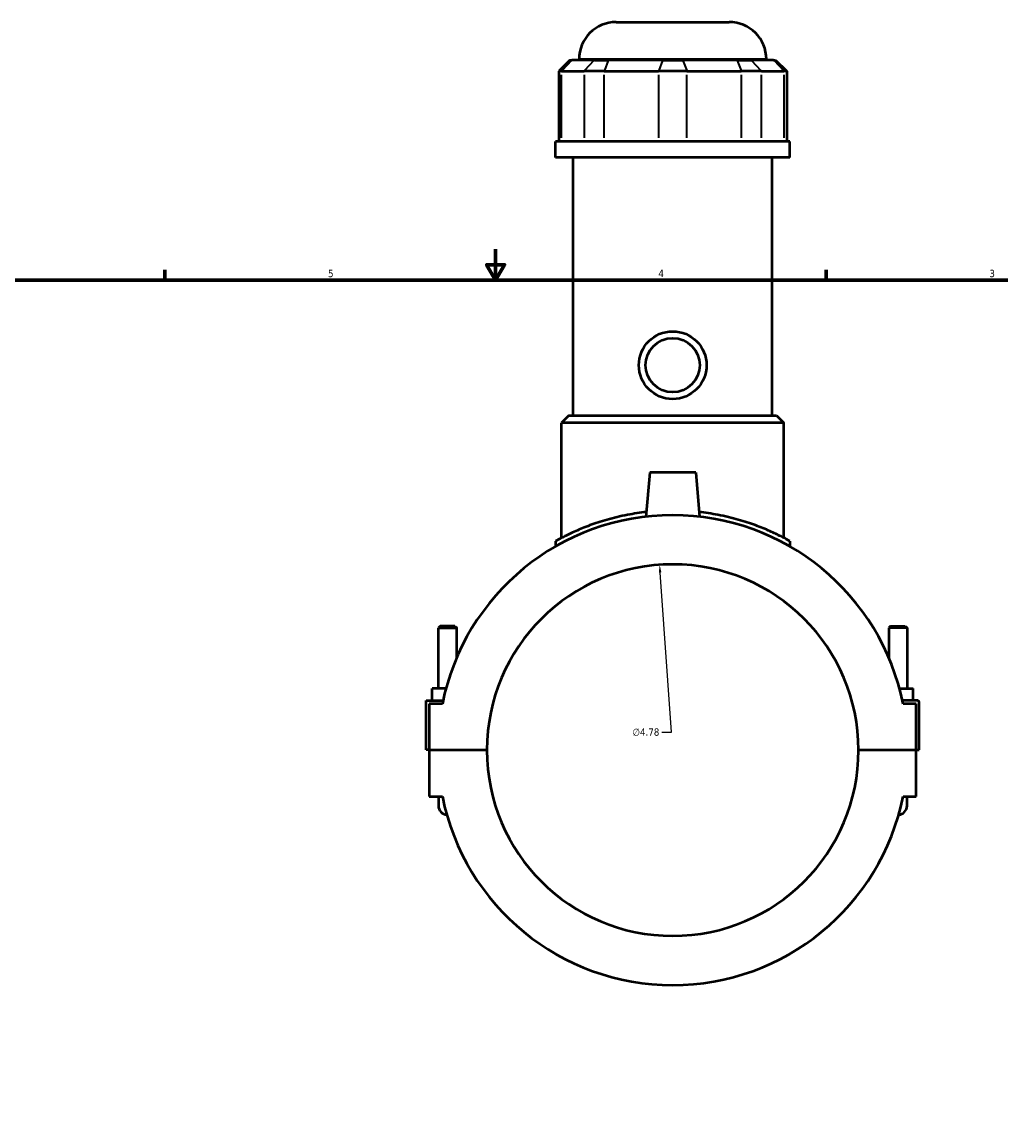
# Model space of a CAD drawing. Header units: inches. Extents: x -1.9 to 48.9, y -1.4 to 48.3.
# Tile 5 of 10: x 10.9 to 23.5, y 10.1 to 24.3. Entities that reach past the tile are written whole.
import ezdxf

# ---------------------------------------------------------------- set-up
doc = ezdxf.new("R2010")
doc.units = ezdxf.units.IN
doc.header["$MEASUREMENT"] = 0
for name, color, linetype, lineweight in [('Border (ANSI)', 7, 'Continuous', 70), ('Dimension (ANSI)', 7, 'Continuous', 25), ('Visible (ANSI)', 7, 'Continuous', 50), ('Visible Narrow (ANSI)', 7, 'Continuous', 35)]:
    doc.layers.add(name, color=color, linetype=linetype, lineweight=lineweight)
doc.styles.add('Note Text (ANSI)', font='tahoma.ttf')
doc.dimstyles.new('Default (ANSI)', dxfattribs={"dimtxt": 0.094488, "dimasz": 0.098425, "dimexe": 0.125, "dimexo": 0.0625, "dimgap": 0.031496, "dimtad": 0, "dimtih": 1, "dimtoh": 1, "dimrnd": 1e-08, "dimzin": 4, "dimdsep": 46, "dimtxsty": 'Note Text (ANSI)', "dimcen": 0.09, "dimdle": 0.393701, "dimclrd": 256, "dimclre": 256, "dimclrt": 5, "dimadec": 0, "dimazin": 1, "dimtfac": 1, "dimtofl": 0, "dimtmove": 0, "dimatfit": 3, "dimfxl": 1, "dimtolj": 1, "dimtzin": 4, "dimlwd": -1, "dimlwe": -1, "dimarcsym": 0})

# ---------------------------------------------------------------- blocks, each defined once
blk = doc.blocks.new('Borders Default Border')
at = {"layer": 'Border (ANSI)'}
for p, q in [((12.75, 21), (12.75, 21.134)), ((21.25, 21), (21.25, 21.134))]:
    blk.add_line(p, q, dxfattribs=at)
at = {"layer": 'Border (ANSI)', "flags": 128}
for points in [[(17, 21.4), (17, 21), (16.885, 21.2), (17.115, 21.2), (17, 21)], [(0.5, 1), (0.5, 21), (33.5, 21), (33.5, 1), (0.5, 1)]]:
    blk.add_lwpolyline(points, dxfattribs=at)
at = {"layer": 'Border (ANSI)', "color": 5, "true_color": 0x0000ff, "char_height": 0.0945, "attachment_point": 7, "style": 'Note Text (ANSI)'}
for s, insert in [('5', (14.847, 21.038)), ('4', (19.092, 21.04)), ('3', (23.346, 21.038))]:
    blk.add_mtext(s, dxfattribs=dict(at, insert=insert))
blk = doc.blocks.new('*D7')
at = {"layer": 'Defpoints', "color": 0, "transparency": 16777216}
for p in [(19.108, 17.342), (19.445, 12.579)]:
    blk.add_point(p, dxfattribs=at)
at = {"layer": 'Dimension (ANSI)', "transparency": 16777216}
for p, q in [((19.26, 15.19), (19.115, 17.244)), ((19.135, 15.19), (19.26, 15.19))]:
    blk.add_line(p, q, dxfattribs=at)
blk.add_solid([(19.131, 17.245), (19.098, 17.243), (19.108, 17.342)], dxfattribs=at)
at = {"layer": 'Dimension (ANSI)', "color": 5, "transparency": 16777216, "insert": (18.759, 15.24), "char_height": 0.0945, "attachment_point": 1, "style": 'Note Text (ANSI)'}
blk.add_mtext('\\A1;∅4.78', dxfattribs=at)

msp = doc.modelspace()

# ---------------------------------------------------------------- linework, layer by layer
at = {"layer": 'Visible (ANSI)'}
for p, q in [((18.5502, 24.3184), (20.0019, 24.3184)), ((18.0726, 23.8305), (18.0726, 23.8408)), ((20.4795, 23.8305), (20.4795, 23.8408)), ((17.9543, 23.8305), (17.8111, 23.6872)), ((17.9543, 23.8305), (17.9798, 23.8305)), ((18.269, 23.8305), (17.9798, 23.8305)), ((18.269, 23.8305), (18.4499, 23.8305)), ((19.1481, 23.8305), (18.4499, 23.8305)), ((19.1481, 23.8305), (19.404, 23.8305)), ((20.1022, 23.8305), (19.404, 23.8305)), ((20.1022, 23.8305), (20.2831, 23.8305)), ((20.5723, 23.8305), (20.2831, 23.8305)), ((20.5723, 23.8305), (20.5977, 23.8305)), ((20.5977, 23.8305), (20.741, 23.6872)), ((17.8474, 23.6872), (17.8111, 23.6872)), ((17.8111, 23.6872), (17.8111, 22.785)), ((17.8474, 23.6872), (18.1366, 23.6872)), ((18.3951, 23.6872), (18.1366, 23.6872)), ((18.3951, 23.6872), (19.0933, 23.6872)), ((19.4588, 23.6872), (19.0933, 23.6872)), ((19.4588, 23.6872), (20.157, 23.6872)), ((20.4154, 23.6872), (20.157, 23.6872)), ((20.4154, 23.6872), (20.7047, 23.6872)), ((20.741, 23.6872), (20.7047, 23.6872)), ((20.741, 23.6872), (20.741, 22.785)), ((20.7804, 22.785), (17.7717, 22.785)), ((17.7717, 22.5759), (17.7717, 22.785)), ((20.7804, 22.5759), (20.7804, 22.785)), ((20.7804, 22.5759), (17.7717, 22.5759)), ((17.9974, 19.2609), (17.9974, 22.5759)), ((20.5547, 19.2609), (20.5547, 22.5759)), ((17.9425, 19.2609), (17.8469, 19.1654)), ((20.7051, 19.1654), (17.8469, 19.1654)), ((17.8469, 17.6882), (17.8469, 19.1654)), ((17.9425, 19.2609), (20.6096, 19.2609)), ((20.6096, 19.2609), (20.7051, 19.1654)), ((20.7051, 17.6882), (20.7051, 19.1654)), ((18.9808, 18.5295), (18.931, 17.9609)), ((19.5713, 18.5295), (18.9808, 18.5295)), ((19.5713, 18.5295), (19.6211, 17.9609)), ((17.7717, 17.6475), (17.7717, 17.5794)), ((20.7804, 17.6475), (20.7804, 17.5794)), ((16.2878, 16.5544), (16.2642, 16.5308)), ((16.2642, 16.5308), (16.5004, 16.5308)), ((16.2642, 15.7544), (16.2642, 16.5308)), ((16.4767, 16.5544), (16.2878, 16.5544)), ((16.4767, 16.5544), (16.5004, 16.5308)), ((16.5004, 16.1508), (16.5004, 16.5308)), ((22.0753, 16.5544), (22.0517, 16.5308)), ((22.2879, 16.5308), (22.0517, 16.5308)), ((22.0517, 16.5308), (22.0517, 16.1508)), ((22.0753, 16.5544), (22.2643, 16.5544)), ((22.2643, 16.5544), (22.2879, 16.5308)), ((22.2879, 16.5308), (22.2879, 15.7544)), ((16.1854, 15.5969), (16.1854, 15.7544)), ((16.3621, 15.7544), (16.1854, 15.7544)), ((22.1899, 15.7544), (22.3667, 15.7544)), ((22.3667, 15.5969), (22.3667, 15.7544)), ((16.1067, 15.5969), (16.3238, 15.5969)), ((16.1067, 14.9626), (16.1067, 15.5969)), ((16.3155, 15.5576), (16.146, 15.5576)), ((16.146, 15.5576), (16.146, 14.9626)), ((22.4257, 15.5969), (22.2283, 15.5969)), ((22.406, 15.5576), (22.2365, 15.5576)), ((22.406, 14.9626), (22.406, 15.5576)), ((22.4454, 14.9626), (22.4454, 15.5772)), ((16.146, 14.9626), (16.1067, 14.9626)), ((16.146, 14.9626), (16.8882, 14.9626)), ((16.146, 14.9586), (16.146, 14.3637)), ((16.8882, 14.9586), (16.146, 14.9586)), ((16.2642, 14.9586), (16.2642, 14.9626)), ((16.5004, 14.9586), (16.5004, 14.9626)), ((21.6638, 14.9626), (22.406, 14.9626)), ((22.406, 14.9586), (21.6638, 14.9586)), ((22.0517, 14.9626), (22.0517, 14.9586)), ((22.2879, 14.9626), (22.2879, 14.9586)), ((22.406, 14.9626), (22.4454, 14.9626)), ((22.406, 14.3637), (22.406, 14.9586)), ((16.146, 14.3637), (16.3155, 14.3637)), ((16.2642, 14.3637), (16.2642, 14.2456)), ((22.2365, 14.3637), (22.406, 14.3637)), ((22.2879, 14.2456), (22.2879, 14.3637))]:
    msp.add_line(p, q, dxfattribs=at)
for radius in [0.435, 0.348]:
    msp.add_circle((19.276, 19.9084), radius, dxfattribs=at)
for centre, radius, start, end in [((18.5502, 23.8408), 0.4776, 90, 180), ((20.0019, 23.8408), 0.4776, 0, 90), ((19.276, 14.9606), 3.0201, 11.40014, 168.59986), ((19.276, 14.9606), 2.3878, 0.04723, 179.95277), ((22.4257, 15.5772), 0.0197, 0, 90), ((19.276, 14.9606), 2.3878, 180.04723, 359.95277), ((19.276, 14.9606), 3.0201, 191.40014, 348.59986), ((16.3823, 14.2456), 0.1181, 180, 265.52902), ((22.1698, 14.2456), 0.1181, 274.47098, 0)]:
    msp.add_arc(centre, radius, start, end, dxfattribs=at)
for points, knots in [([(18.9363, 18.0211), (18.8544, 18.012), (18.7735, 17.9997), (18.6034, 17.967), (18.5152, 17.9456), (18.3526, 17.8994), (18.2781, 17.8746), (18.1464, 17.8261), (18.0843, 17.8006), (17.9745, 17.752), (17.9267, 17.7289), (17.8495, 17.6899), (17.82, 17.674), (17.7811, 17.6528), (17.7717, 17.6475), (17.7717, 17.6475)], [-5.0192246, -5.0192246, -5.0192246, -5.0192246, -4.4034246, -4.4034246, -3.6707214, -3.6707214, -2.9380182, -2.9380182, -2.2035137, -2.2035137, -1.4690091, -1.4690091, -0.7345046, -0.7345046, 0, 0, 0, 0]), ([(20.7804, 17.6475), (20.7804, 17.6475), (20.7709, 17.6528), (20.732, 17.674), (20.7025, 17.6899), (20.6254, 17.7289), (20.5776, 17.752), (20.4678, 17.8006), (20.4057, 17.8261), (20.2739, 17.8746), (20.1995, 17.8994), (20.0369, 17.9456), (19.9487, 17.967), (19.7785, 17.9997), (19.6977, 18.012), (19.6158, 18.0211)], [11.7376621, 11.7376621, 11.7376621, 11.7376621, 12.4721667, 12.4721667, 13.2066712, 13.2066712, 13.9411758, 13.9411758, 14.6756803, 14.6756803, 15.4083835, 15.4083835, 16.1410868, 16.1410868, 16.7568867, 16.7568867, 16.7568867, 16.7568867])]:
    msp.add_open_spline(points, degree=3, knots=knots, dxfattribs=at)
at = {"layer": 'Visible Narrow (ANSI)'}
for p, q in [((20.4647, 23.8408), (18.0874, 23.8408)), ((17.9732, 23.8233), (17.854, 23.6944)), ((18.2624, 23.8233), (18.1433, 23.6944)), ((18.4472, 23.8233), (18.3978, 23.6944)), ((19.1454, 23.8233), (19.096, 23.6944)), ((19.4067, 23.8233), (19.4561, 23.6944)), ((20.1049, 23.8233), (20.1543, 23.6944)), ((20.2897, 23.8233), (20.4088, 23.6944)), ((20.5789, 23.8233), (20.698, 23.6944)), ((17.8474, 22.8301), (17.8474, 23.6421)), ((18.1366, 23.6421), (18.1366, 22.8301)), ((18.3951, 22.8301), (18.3951, 23.6421)), ((19.0933, 23.6421), (19.0933, 22.8301)), ((19.4588, 22.8301), (19.4588, 23.6421)), ((20.157, 23.6421), (20.157, 22.8301)), ((20.4154, 22.8301), (20.4154, 23.6421)), ((20.7047, 23.6421), (20.7047, 22.8301))]:
    msp.add_line(p, q, dxfattribs=at)

# ---------------------------------------------------------------- block references
msp.add_blockref('Borders Default Border', (0, 0))

# ---------------------------------------------------------------- dimensions: what is measured, and where the dimension line sits
at = {"layer": 'Dimension (ANSI)'}
dim = msp.add_diameter_dim_2p(p1=(19.4445, 12.5788), p2=(19.1076, 17.3425), dimstyle='Default (ANSI)', override={"dimgap": 0.031496, "dimdec": 2, "dimlfac": 1, "dimtol": 0, "dimlim": 0, "dimtp": 0, "dimtm": 0, "dimtdec": 2}, dxfattribs=at)
dim.commit()
dim.dimension.update_dxf_attribs({"geometry": '*D7', "text_midpoint": (18.9313, 15.1896), "dimtype": 163})

doc.saveas('drawing.dxf')
